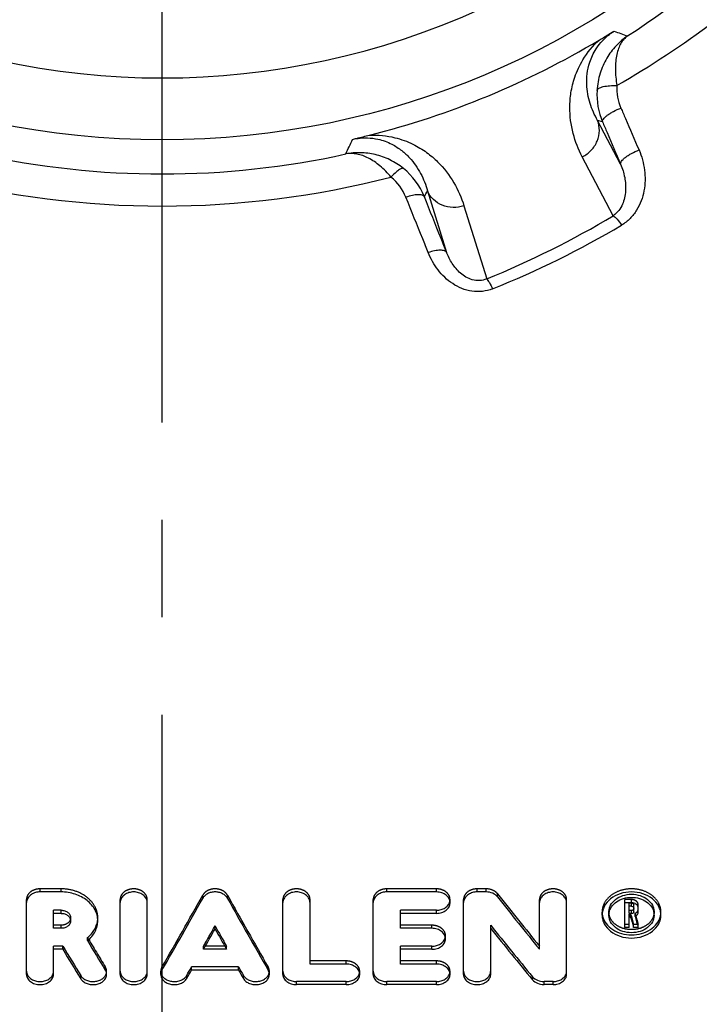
# Model space of a CAD drawing. Header units: millimetres. Extents: x 399 to 601, y 366 to 634.
# Tile 5 of 11: x 493 to 527, y 415 to 464. Entities that reach past the tile are written whole.
import ezdxf

# ---------------------------------------------------------------- set-up
doc = ezdxf.new("R2010")
doc.units = ezdxf.units.MM
doc.header["$LTSCALE"] = 65.185185
doc.linetypes.add('CENTER', pattern=[0.6, 0.375, -0.075, 0.075, -0.075])
doc.linetypes.add('HIDDEN', pattern=[0.2, 0.1, -0.1])
for name, color, linetype in [('ACHSEN_S', 7, 'CONTINUOUS'), ('FASEN', 7, 'CONTINUOUS'), ('KONST.EL_MIT_GEO', 7, 'CONTINUOUS')]:
    doc.layers.add(name, color=color, linetype=linetype)

msp = doc.modelspace()

# ---------------------------------------------------------------- linework, layer by layer
at = {"layer": 'ACHSEN_S', "color": 2, "linetype": 'CENTER'}
msp.add_line((500, 366), (500, 634), dxfattribs=at)
at = {"layer": 'FASEN', "color": 7, "linetype": 'Continuous'}
msp.add_circle((500, 500), 41.605, dxfattribs=at)
msp.add_arc((500, 500), 38.5, 245.3846, 294.6154, dxfattribs=at)
at = {"layer": 'KONST.EL_MIT_GEO', "color": 7, "linetype": 'Continuous'}
for p, q in [((522.98, 457.172), (521.824, 459.372)), ((522.073, 459.294), (521.824, 459.372)), ((522.615, 454.591), (521.061, 457.544)), ((513.297, 455.84), (514.258, 452.748)), ((515.129, 455.087), (516.266, 451.421)), ((494.929, 420.665), (493.874, 420.665)), ((513.749, 420.665), (511.259, 420.665)), ((516.24, 420.665), (515.787, 420.665)), ((493.195, 416.531), (493.195, 420.127)), ((497.891, 416.531), (497.891, 420.127)), ((499.249, 416.531), (499.249, 420.127)), ((506.051, 416.531), (506.051, 420.127)), ((507.41, 417.049), (507.41, 420.127)), ((510.579, 416.531), (510.579, 420.127)), ((515.108, 416.531), (515.108, 420.127)), ((518.914, 417.789), (518.914, 420.127)), ((520.272, 416.531), (520.272, 420.127)), ((523.527, 420.126), (523.186, 420.126)), ((523.186, 418.883), (523.186, 420.126)), ((523.527, 420.104), (523.413, 420.104)), ((523.413, 419.578), (523.413, 420.104)), ((523.527, 419.948), (523.413, 419.948)), ((523.527, 419.948), (523.527, 420.104)), ((523.639, 419.666), (523.639, 420.015)), ((494.929, 419.748), (494.553, 419.748)), ((494.553, 418.84), (494.553, 419.748)), ((494.929, 419.592), (494.553, 419.592)), ((494.929, 419.592), (494.929, 419.748)), ((495.41, 419.215), (495.41, 419.371)), ((513.749, 419.748), (511.938, 419.748)), ((511.938, 418.84), (511.938, 419.748)), ((513.749, 419.592), (511.938, 419.592)), ((513.749, 419.592), (513.749, 419.748)), ((522.395, 419.502), (522.395, 419.658)), ((523.527, 419.578), (523.413, 419.578)), ((523.483, 419.556), (523.413, 419.556)), ((523.413, 418.883), (523.413, 419.556)), ((523.483, 419.4), (523.413, 419.4)), ((523.483, 419.4), (523.483, 419.556)), ((523.704, 419.439), (523.704, 419.595)), ((523.865, 419.666), (523.865, 419.859)), ((524.659, 419.502), (524.659, 419.658)), ((502.65, 418.805), (502.65, 418.96)), ((516.466, 416.531), (516.466, 418.993)), ((523.413, 419.038), (523.186, 419.038)), ((523.413, 418.883), (523.186, 418.883)), ((523.817, 419.038), (523.629, 419.038)), ((523.629, 418.883), (523.629, 419.038)), ((523.861, 418.883), (523.629, 418.883)), ((494.929, 418.84), (494.553, 418.84)), ((513.523, 418.84), (511.938, 418.84)), ((495.018, 417.942), (494.553, 417.942)), ((494.553, 416.531), (494.553, 417.942)), ((495.018, 417.787), (495.018, 417.942)), ((496.254, 418.222), (496.254, 418.377)), ((502.072, 417.787), (502.072, 417.942)), ((503.228, 417.787), (503.228, 417.942)), ((513.523, 417.942), (511.938, 417.942)), ((511.938, 417.049), (511.938, 417.942)), ((513.523, 417.787), (513.523, 417.942)), ((495.018, 417.787), (494.553, 417.787)), ((503.228, 417.787), (502.072, 417.787)), ((513.523, 417.787), (511.938, 417.787)), ((503.826, 416.901), (501.475, 416.901)), ((501.475, 416.746), (501.475, 416.901)), ((503.826, 416.746), (503.826, 416.901)), ((509.221, 417.049), (507.41, 417.049)), ((513.749, 417.049), (511.938, 417.049)), ((495.917, 416.313), (495.917, 416.468)), ((501.23, 416.323), (501.23, 416.478)), ((503.826, 416.746), (501.475, 416.746)), ((504.071, 416.323), (504.071, 416.478)), ((518.564, 416.258), (518.564, 416.413)), ((509.221, 416.171), (506.73, 416.171)), ((506.73, 416.016), (506.73, 416.171)), ((509.221, 416.016), (506.73, 416.016)), ((509.221, 416.016), (509.221, 416.171)), ((513.749, 416.171), (511.259, 416.171)), ((511.259, 416.016), (511.259, 416.171)), ((513.749, 416.016), (511.259, 416.016)), ((513.749, 416.016), (513.749, 416.171)), ((519.593, 416.171), (519.14, 416.171)), ((519.14, 416.016), (519.14, 416.171)), ((519.593, 416.016), (519.14, 416.016)), ((519.593, 416.016), (519.593, 416.171))]:
    msp.add_line(p, q, dxfattribs=at)
at = {"layer": 'KONST.EL_MIT_GEO', "color": 8, "linetype": 'HIDDEN'}
for p, q in [((494.929, 420.821), (493.874, 420.821)), ((493.874, 420.665), (493.874, 420.821)), ((494.929, 420.665), (494.929, 420.821)), ((502.029, 420.343), (502.029, 420.499)), ((503.272, 420.343), (503.272, 420.499)), ((513.749, 420.821), (511.259, 420.821)), ((511.259, 420.665), (511.259, 420.821)), ((513.749, 420.665), (513.749, 420.821)), ((516.24, 420.821), (515.787, 420.821)), ((515.787, 420.665), (515.787, 420.821)), ((516.24, 420.665), (516.24, 420.821)), ((516.816, 420.412), (516.816, 420.568)), ((493.195, 420.127), (493.195, 420.283)), ((497.891, 420.127), (497.891, 420.283)), ((499.249, 420.127), (499.249, 420.283)), ((506.051, 420.127), (506.051, 420.283)), ((507.41, 420.127), (507.41, 420.283)), ((510.579, 420.127), (510.579, 420.283)), ((514.428, 420.127), (514.428, 420.283)), ((515.108, 420.127), (515.108, 420.283)), ((518.914, 420.127), (518.914, 420.283)), ((520.272, 420.127), (520.272, 420.283)), ((523.527, 420.282), (523.186, 420.282)), ((523.186, 420.126), (523.186, 420.282)), ((523.527, 420.126), (523.527, 420.282)), ((523.865, 419.859), (523.865, 420.015)), ((496.769, 419.215), (496.769, 419.371)), ((522.054, 419.658), (522.054, 419.63)), ((522.054, 419.502), (522.054, 419.658)), ((522.396, 419.63), (522.395, 419.658)), ((523.527, 419.734), (523.413, 419.734)), ((523.527, 419.578), (523.527, 419.734)), ((524.659, 419.658), (524.659, 419.63)), ((525, 419.502), (525, 419.658)), ((525, 419.63), (525, 419.658)), ((494.929, 418.995), (494.553, 418.995)), ((494.929, 418.84), (494.929, 418.995)), ((513.523, 418.995), (511.938, 418.995)), ((513.523, 418.84), (513.523, 418.995)), ((523.861, 419.038), (523.817, 419.038)), ((523.861, 418.883), (523.861, 419.038)), ((514.202, 418.312), (514.202, 418.467)), ((503.228, 417.942), (502.072, 417.942)), ((497.148, 416.749), (497.148, 416.904)), ((509.221, 417.204), (507.41, 417.204)), ((509.221, 417.049), (509.221, 417.204)), ((513.749, 417.204), (511.938, 417.204)), ((513.749, 417.049), (513.749, 417.204)), ((497.212, 416.531), (497.212, 416.686)), ((499.929, 416.531), (499.929, 416.686)), ((499.986, 416.739), (499.986, 416.894)), ((505.314, 416.739), (505.314, 416.894)), ((505.372, 416.531), (505.372, 416.686)), ((509.9, 416.531), (509.9, 416.686)), ((514.428, 416.531), (514.428, 416.686))]:
    msp.add_line(p, q, dxfattribs=at)
at = {"layer": 'KONST.EL_MIT_GEO', "color": 7, "linetype": 'Continuous'}
for centre, radius, start, end in [((499.782, 499.812), 43.188, 303.0346, 327.3345), ((565.595, 582.328), 126.022, 250.07612, 250.40226), ((500, 500), 42.652, 284.1048, 300.8952), ((525.329, 460.672), 3.536, 176.6975, 202.949), ((525.291, 460.982), 2.498, 176.9322, 203.3246), ((395.261, 511.898), 126.178, 334.55527, 334.92379), ((500, 499.401), 42.717, 257.5622, 282.4378), ((509.892, 454.233), 3.504, 21.9706, 51.1876), ((500, 501.156), 46.082, 255.5895, 284.4105), ((509.912, 454.585), 2.486, 21.9195, 51.244), ((384.14, 523.106), 145.623, 332.35754, 332.48913), ((499.03, 493.893), 45.836, 292.0882, 300.9672), ((499.097, 494.45), 46.899, 291.8648, 300.6869), ((493.625, 420.127), 0.43, 166.1384, 179.9338), ((498.321, 420.127), 0.43, 166.1381, 179.9338), ((506.481, 420.127), 0.43, 166.1381, 179.9338), ((511.01, 420.127), 0.43, 166.1384, 179.9338), ((513.995, 420.285), 0.433, 346.1374, 349.4456), ((515.538, 420.127), 0.43, 166.1384, 179.9338), ((519.344, 420.127), 0.43, 166.1381, 179.9338), ((523.527, 419.7), 0.426, 80.5993, 90.0113), ((523.527, 419.963), 0.141, 79.9535, 90.0108), ((522.966, 419.659), 0.912, 184.9791, 187.6487), ((522.975, 419.66), 0.921, 187.658, 193.4337), ((523.098, 419.502), 0.703, 170.7642, 179.9776), ((523.956, 419.502), 0.703, 0.0224, 9.2358), ((524.079, 419.66), 0.921, 346.5663, 352.342), ((524.088, 419.659), 0.912, 352.3513, 355.0209), ((513.784, 418.469), 0.419, 345.9096, 349.0805), ((496.808, 416.688), 0.404, 346.0605, 348.7356), ((509.496, 416.688), 0.404, 345.673, 348.6953), ((514.024, 416.688), 0.404, 345.673, 348.6953)]:
    msp.add_arc(centre, radius, start, end, dxfattribs=at)
at = {"layer": 'KONST.EL_MIT_GEO', "color": 8, "linetype": 'HIDDEN'}
for centre, radius, start, end in [((514.002, 420.283), 0.427, 349.4466, 359.9742), ((495.642, 419.371), 1.126, 355.6577, 359.9992), ((522.961, 419.658), 0.907, 181.8053, 184.9789), ((524.093, 419.658), 0.907, 355.0211, 358.1947), ((513.791, 418.468), 0.411, 349.0799, 359.9703), ((493.594, 416.686), 0.399, 180.071, 194.3436), ((494.155, 416.686), 0.399, 345.656, 359.929), ((496.815, 416.686), 0.396, 348.7324, 359.9675), ((498.29, 416.686), 0.399, 180.071, 194.3436), ((498.851, 416.686), 0.399, 345.656, 359.929), ((500.325, 416.686), 0.396, 180.037, 191.336), ((500.33, 416.687), 0.402, 191.3278, 192.0141), ((504.97, 416.687), 0.402, 347.986, 348.6722), ((504.975, 416.686), 0.396, 348.664, 359.963), ((506.45, 416.686), 0.399, 180.071, 194.3437), ((509.504, 416.686), 0.396, 348.6928, 359.9658), ((510.978, 416.686), 0.399, 180.071, 194.3437), ((514.032, 416.686), 0.396, 348.6928, 359.9658), ((515.506, 416.686), 0.399, 180.071, 194.3436), ((516.067, 416.686), 0.399, 345.656, 359.929), ((519.873, 416.686), 0.399, 345.6558, 359.929)]:
    msp.add_arc(centre, radius, start, end, dxfattribs=at)
for centre, major_axis, ratio, start_param, end_param in [((491.434, 500), (39.692, 125.701), 0.309432, -2.191562, -2.154252), ((513.866, 500), (-39.692, 125.701), 0.309432, -4.128933, -4.091623), ((531.915, 500), (-61.513, 123.891), 0.399089, -4.227848, -4.200833), ((528.787, 500), (-18.516, 126.262), 0.166352, -4.046671, -4.040945), ((506.217, 500), (-42.56, 125.544), 0.324263, -4.119204, -4.103819)]:
    msp.add_ellipse(centre, major_axis=major_axis, ratio=ratio, start_param=start_param, end_param=end_param, dxfattribs=at)
at = {"layer": 'KONST.EL_MIT_GEO', "color": 7, "linetype": 'Continuous'}
for centre, major_axis, ratio, start_param, end_param in [((531.915, 500), (-61.61, 124.087), 0.399089, -4.227539, -4.200569), ((491.434, 500), (39.755, 125.9), 0.309432, -2.191808, -2.154559), ((513.866, 500), (-39.755, 125.9), 0.309432, -4.128626, -4.091377), ((528.555, 500), (-18.516, 126.262), 0.166352, -4.046271, -4.040945), ((528.555, 500), (-18.545, 126.462), 0.166352, -4.045979, -4.040662), ((528.787, 500), (-18.545, 126.462), 0.166352, -4.046379, -4.040662), ((492.918, 500), (39.692, 125.701), 0.309432, -2.180591, -2.170038), ((512.382, 500), (-39.692, 125.701), 0.309432, -4.113148, -4.102594), ((530.313, 500), (-61.513, 123.891), 0.399089, -4.211706, -4.184766), ((492.918, 500), (39.755, 125.9), 0.309432, -2.180855, -2.170319), ((512.382, 500), (-39.755, 125.9), 0.309432, -4.112866, -4.10233), ((530.313, 500), (-61.61, 124.087), 0.399089, -4.211424, -4.184528), ((504.718, 500), (-42.56, 125.544), 0.324263, -4.114682, -4.09922), ((506.217, 500), (-42.627, 125.743), 0.324263, -4.118932, -4.103573), ((504.718, 500), (-42.627, 125.743), 0.324263, -4.114418, -4.098981), ((492.918, 500), (39.692, 125.701), 0.309432, -2.195945, -2.191486), ((512.382, 500), (-39.692, 125.701), 0.309432, -4.091699, -4.087241), ((492.918, 500), (39.755, 125.9), 0.309432, -2.196184, -2.191733), ((512.382, 500), (-39.755, 125.9), 0.309432, -4.091453, -4.087002)]:
    msp.add_ellipse(centre, major_axis=major_axis, ratio=ratio, start_param=start_param, end_param=end_param, dxfattribs=at)
for points, knots in [([(539.233, 477.221), (538.24, 475.555), (536.036, 472.351), (532.142, 468.016), (527.726, 464.216), (524.48, 462.077), (522.796, 461.115)], [0, 0, 0, 0, 0.250295, 0.500065, 0.749798, 1, 1, 1, 1]), ([(521.824, 459.372), (521.67, 459.641), (521.413, 460.225), (521.268, 461.03), (521.294, 461.729), (521.425, 462.341), (521.69, 462.909), (522.104, 463.443), (522.437, 463.715), (522.651, 463.849)], [0, 0, 0, 0, 0.184394, 0.376479, 0.481397, 0.599442, 0.747409, 0.850085, 1, 1, 1, 1]), ([(521.901, 463.4), (521.967, 463.439), (522.216, 463.589), (522.466, 463.739), (522.651, 463.849)], [0, 0, 0, 0, 0.263362, 1, 1, 1, 1]), ([(521.061, 457.544), (520.865, 457.917), (520.546, 458.728), (520.401, 459.837), (520.477, 460.788), (520.676, 461.597), (521.107, 462.523), (521.587, 463.11), (521.901, 463.4)], [0, 0, 0, 0, 0.198853, 0.407391, 0.521336, 0.647954, 0.798374, 1, 1, 1, 1]), ([(523.326, 463.606), (523.117, 463.465), (522.724, 463.129), (522.251, 462.493), (521.917, 461.73), (521.816, 461.167), (521.799, 460.876)], [0, 0, 0, 0, 0.23387, 0.475142, 0.729301, 1, 1, 1, 1]), ([(523.326, 463.606), (523.26, 463.558), (523.136, 463.444), (522.985, 463.231), (522.866, 462.975), (522.746, 462.555), (522.695, 461.923), (522.748, 461.398), (522.796, 461.115)], [0, 0, 0, 0, 0.091228, 0.187638, 0.292445, 0.408131, 0.677767, 1, 1, 1, 1]), ([(521.799, 460.876), (521.809, 460.922), (521.881, 460.984), (521.994, 461.033), (522.173, 461.085), (522.444, 461.12), (522.674, 461.121), (522.796, 461.115)], [0, 0, 0, 0, 0.133276, 0.232669, 0.354603, 0.654631, 1, 1, 1, 1]), ([(522.073, 459.294), (522.059, 459.343), (522.109, 459.439), (522.203, 459.539), (522.318, 459.635), (522.46, 459.731), (522.685, 459.86), (522.869, 459.943), (522.997, 459.992)], [0, 0, 0, 0, 0.127933, 0.228382, 0.352887, 0.497867, 0.658205, 1, 1, 1, 1]), ([(522.997, 459.992), (523.072, 459.817), (523.374, 459.115), (523.676, 458.413), (523.903, 457.887)], [0, 0, 0, 0, 0.250481, 1, 1, 1, 1]), ([(521.061, 457.544), (521.227, 457.627), (521.53, 457.851), (521.836, 458.317), (521.953, 458.852), (521.888, 459.21), (521.824, 459.372)], [0, 0, 0, 0, 0.257344, 0.510737, 0.757946, 1, 1, 1, 1]), ([(522.073, 459.294), (522.149, 459.117), (522.451, 458.409), (522.753, 457.702), (522.98, 457.172)], [0, 0, 0, 0, 0.250482, 1, 1, 1, 1]), ([(509.547, 458.421), (509.611, 458.437), (509.894, 458.509), (510.177, 458.579), (510.394, 458.634)], [0, 0, 0, 0, 0.229885, 1, 1, 1, 1]), ([(509.547, 458.421), (509.792, 458.477), (510.22, 458.52), (510.89, 458.436), (511.479, 458.222), (512.005, 457.881), (512.517, 457.405), (512.984, 456.733), (513.215, 456.139), (513.297, 455.84)], [0, 0, 0, 0, 0.149915, 0.252591, 0.400558, 0.518603, 0.623521, 0.815606, 1, 1, 1, 1]), ([(510.394, 458.634), (510.821, 458.65), (511.576, 458.575), (512.535, 458.224), (513.248, 457.794), (513.974, 457.175), (514.656, 456.288), (515.004, 455.489), (515.129, 455.087)], [0, 0, 0, 0, 0.201626, 0.352046, 0.478664, 0.592609, 0.801147, 1, 1, 1, 1]), ([(512.088, 456.963), (511.879, 457.131), (511.43, 457.416), (510.693, 457.681), (509.939, 457.778), (509.441, 457.734), (509.2, 457.687)], [0, 0, 0, 0, 0.262179, 0.515084, 0.760018, 1, 1, 1, 1]), ([(511.468, 456.523), (511.302, 456.728), (510.955, 457.09), (510.373, 457.493), (509.78, 457.71), (509.382, 457.718), (509.2, 457.687)], [0, 0, 0, 0, 0.297795, 0.561455, 0.79191, 1, 1, 1, 1]), ([(522.98, 457.172), (522.965, 457.223), (523.013, 457.322), (523.107, 457.426), (523.222, 457.525), (523.365, 457.624), (523.59, 457.755), (523.775, 457.838), (523.903, 457.887)], [0, 0, 0, 0, 0.13113, 0.232081, 0.356559, 0.501089, 0.660628, 1, 1, 1, 1]), ([(523.903, 457.887), (524.041, 457.567), (524.227, 456.887), (524.21, 456.005), (524.027, 455.331), (523.797, 454.855), (523.469, 454.433), (523.186, 454.209), (523.031, 454.118)], [0, 0, 0, 0, 0.249126, 0.496415, 0.620582, 0.745501, 0.871787, 1, 1, 1, 1]), ([(512.088, 456.963), (512.076, 456.969), (512.043, 456.973), (511.989, 456.957), (511.923, 456.924), (511.811, 456.85), (511.655, 456.718), (511.533, 456.594), (511.468, 456.523)], [0, 0, 0, 0, 0.051014, 0.121362, 0.215535, 0.333766, 0.634607, 1, 1, 1, 1]), ([(522.98, 457.172), (523.072, 456.962), (523.21, 456.521), (523.251, 455.945), (523.188, 455.489), (523.082, 455.153), (522.901, 454.835), (522.72, 454.661), (522.615, 454.591)], [0, 0, 0, 0, 0.246029, 0.489522, 0.612124, 0.736574, 0.864867, 1, 1, 1, 1]), ([(513.142, 455.544), (513.121, 455.583), (513.044, 455.623), (512.932, 455.642), (512.816, 455.644), (512.683, 455.631), (512.479, 455.595), (512.324, 455.55), (512.218, 455.513)], [0, 0, 0, 0, 0.139158, 0.237783, 0.35759, 0.497073, 0.65332, 1, 1, 1, 1]), ([(513.335, 452.74), (513.242, 452.97), (512.871, 453.895), (512.498, 454.819), (512.218, 455.513)], [0, 0, 0, 0, 0.24924, 1, 1, 1, 1]), ([(514.258, 452.748), (514.166, 452.981), (513.794, 453.913), (513.421, 454.844), (513.142, 455.544)], [0, 0, 0, 0, 0.249238, 1, 1, 1, 1]), ([(515.129, 455.087), (514.953, 455.028), (514.58, 454.972), (514.034, 455.085), (513.573, 455.381), (513.365, 455.68), (513.297, 455.84)], [0, 0, 0, 0, 0.257344, 0.510737, 0.757946, 1, 1, 1, 1]), ([(522.615, 454.591), (522.646, 454.571), (522.711, 454.516), (522.855, 454.362), (522.96, 454.222), (523.031, 454.118)], [0, 0, 0, 0, 0.172388, 0.402984, 1, 1, 1, 1]), ([(514.258, 452.748), (514.248, 452.767), (514.215, 452.803), (514.142, 452.837), (514.047, 452.856), (513.931, 452.861), (513.798, 452.852), (513.595, 452.819), (513.44, 452.776), (513.335, 452.74)], [0, 0, 0, 0, 0.066272, 0.146305, 0.245429, 0.364763, 0.503033, 0.657543, 1, 1, 1, 1]), ([(516.563, 450.924), (516.4, 450.859), (516.056, 450.772), (515.525, 450.782), (515.016, 450.922), (514.556, 451.166), (514.155, 451.488), (513.707, 451.989), (513.459, 452.432), (513.335, 452.74)], [0, 0, 0, 0, 0.127736, 0.256168, 0.383919, 0.510161, 0.634713, 0.757759, 1, 1, 1, 1]), ([(516.266, 451.421), (516.155, 451.371), (515.911, 451.31), (515.546, 451.356), (515.221, 451.501), (514.864, 451.765), (514.521, 452.18), (514.332, 452.557), (514.258, 452.748)], [0, 0, 0, 0, 0.136906, 0.274038, 0.405398, 0.530826, 0.769493, 1, 1, 1, 1]), ([(516.266, 451.421), (516.289, 451.398), (516.336, 451.336), (516.44, 451.172), (516.513, 451.029), (516.563, 450.924)], [0, 0, 0, 0, 0.170868, 0.40058, 1, 1, 1, 1]), ([(493.874, 420.665), (493.796, 420.665), (493.643, 420.644), (493.439, 420.553), (493.283, 420.413), (493.223, 420.291), (493.207, 420.23)], [0, 0, 0, 0, 0.27405, 0.535655, 0.777303, 1, 1, 1, 1]), ([(496.769, 419.215), (496.769, 419.309), (496.745, 419.5), (496.601, 419.871), (496.243, 420.28), (495.637, 420.593), (495.169, 420.665), (494.929, 420.665)], [0, 0, 0, 0, 0.109047, 0.220934, 0.459116, 0.721502, 1, 1, 1, 1]), ([(499.249, 420.127), (499.249, 420.193), (499.216, 420.331), (499.079, 420.501), (498.877, 420.62), (498.636, 420.675), (498.387, 420.658), (498.161, 420.571), (497.987, 420.426), (497.92, 420.296), (497.903, 420.23)], [0, 0, 0, 0, 0.109198, 0.226431, 0.354812, 0.491749, 0.630698, 0.76422, 0.887318, 1, 1, 1, 1]), ([(503.272, 420.343), (503.245, 420.392), (503.172, 420.483), (503.023, 420.585), (502.845, 420.65), (502.65, 420.672), (502.456, 420.65), (502.277, 420.585), (502.129, 420.483), (502.055, 420.392), (502.029, 420.343)], [0, 0, 0, 0, 0.113757, 0.236016, 0.365817, 0.5, 0.634183, 0.763984, 0.886243, 1, 1, 1, 1]), ([(507.41, 420.127), (507.41, 420.193), (507.376, 420.331), (507.239, 420.501), (507.037, 420.62), (506.796, 420.675), (506.547, 420.658), (506.321, 420.571), (506.147, 420.426), (506.08, 420.296), (506.064, 420.23)], [0, 0, 0, 0, 0.109198, 0.226431, 0.354812, 0.491749, 0.630698, 0.76422, 0.887318, 1, 1, 1, 1]), ([(511.259, 420.665), (511.181, 420.665), (511.028, 420.644), (510.823, 420.553), (510.667, 420.413), (510.607, 420.291), (510.592, 420.23)], [0, 0, 0, 0, 0.27405, 0.535655, 0.777303, 1, 1, 1, 1]), ([(514.428, 420.127), (514.428, 420.197), (514.39, 420.345), (514.235, 420.522), (514.011, 420.638), (513.838, 420.665), (513.749, 420.665)], [0, 0, 0, 0, 0.220561, 0.459147, 0.721547, 1, 1, 1, 1]), ([(515.787, 420.665), (515.709, 420.665), (515.556, 420.644), (515.352, 420.553), (515.196, 420.413), (515.135, 420.291), (515.12, 420.23)], [0, 0, 0, 0, 0.27405, 0.535655, 0.777303, 1, 1, 1, 1]), ([(516.816, 420.412), (516.752, 420.492), (516.57, 420.623), (516.352, 420.665), (516.24, 420.665)], [0, 0, 0, 0, 0.476878, 1, 1, 1, 1]), ([(520.272, 420.127), (520.272, 420.193), (520.239, 420.331), (520.102, 420.501), (519.9, 420.62), (519.659, 420.675), (519.41, 420.658), (519.184, 420.571), (519.01, 420.426), (518.942, 420.296), (518.926, 420.23)], [0, 0, 0, 0, 0.109198, 0.226431, 0.354812, 0.491749, 0.630698, 0.76422, 0.887318, 1, 1, 1, 1]), ([(525, 419.502), (525, 419.578), (524.981, 419.731), (524.866, 420.028), (524.58, 420.357), (524.094, 420.607), (523.527, 420.695), (522.96, 420.607), (522.474, 420.357), (522.188, 420.028), (522.073, 419.731), (522.054, 419.578), (522.054, 419.502)], [0, 0, 0, 0, 0.054611, 0.110606, 0.2297, 0.360829, 0.5, 0.639171, 0.7703, 0.889394, 0.945389, 1, 1, 1, 1]), ([(522.395, 419.658), (522.395, 419.716), (522.41, 419.834), (522.498, 420.062), (522.718, 420.315), (523.092, 420.506), (523.527, 420.574), (523.962, 420.506), (524.336, 420.315), (524.556, 420.062), (524.644, 419.834), (524.659, 419.716), (524.659, 419.658)], [0, 0, 0, 0, 0.054629, 0.110619, 0.229678, 0.3608, 0.5, 0.6392, 0.770322, 0.889381, 0.945371, 1, 1, 1, 1]), ([(522.404, 419.615), (522.421, 419.722), (522.512, 419.94), (522.773, 420.193), (523.125, 420.357), (523.527, 420.414), (523.929, 420.357), (524.281, 420.193), (524.542, 419.94), (524.633, 419.722), (524.65, 419.615)], [0, 0, 0, 0, 0.110595, 0.230896, 0.36201, 0.5, 0.63799, 0.769104, 0.889405, 1, 1, 1, 1]), ([(513.749, 419.748), (513.827, 419.748), (513.98, 419.769), (514.184, 419.858), (514.34, 419.998), (514.401, 420.12), (514.416, 420.181)], [0, 0, 0, 0, 0.274404, 0.536091, 0.777505, 1, 1, 1, 1]), ([(513.749, 419.592), (513.838, 419.592), (514.01, 419.619), (514.235, 419.733), (514.39, 419.91), (514.428, 420.057), (514.428, 420.127)], [0, 0, 0, 0, 0.278804, 0.541205, 0.77948, 1, 1, 1, 1]), ([(523.527, 419.948), (523.555, 419.948), (523.598, 419.935), (523.633, 419.895), (523.639, 419.871), (523.639, 419.859)], [0, 0, 0, 0, 0.53794, 0.778079, 1, 1, 1, 1]), ([(523.552, 420.101), (523.556, 420.101), (523.574, 420.096), (523.592, 420.088), (523.603, 420.08)], [0, 0, 0, 0, 0.259141, 1, 1, 1, 1]), ([(523.865, 419.859), (523.865, 419.89), (523.851, 419.953), (523.792, 420.033), (523.704, 420.093), (523.634, 420.114), (523.597, 420.12)], [0, 0, 0, 0, 0.223771, 0.462105, 0.721814, 1, 1, 1, 1]), ([(523.603, 420.08), (523.614, 420.072), (523.632, 420.053), (523.639, 420.028), (523.639, 420.015)], [0, 0, 0, 0, 0.521541, 1, 1, 1, 1]), ([(494.929, 419.748), (494.992, 419.748), (495.114, 419.73), (495.273, 419.648), (495.383, 419.524), (495.41, 419.42), (495.41, 419.371)], [0, 0, 0, 0, 0.279278, 0.542079, 0.78034, 1, 1, 1, 1]), ([(494.929, 419.592), (494.992, 419.592), (495.114, 419.574), (495.273, 419.493), (495.383, 419.368), (495.41, 419.264), (495.41, 419.215)], [0, 0, 0, 0, 0.279303, 0.542117, 0.780369, 1, 1, 1, 1]), ([(522.054, 419.502), (522.054, 419.427), (522.073, 419.275), (522.188, 418.979), (522.475, 418.655), (522.962, 418.41), (523.527, 418.325), (524.092, 418.41), (524.579, 418.655), (524.866, 418.979), (524.981, 419.275), (525, 419.427), (525, 419.502)], [0, 0, 0, 0, 0.054676, 0.11057, 0.229322, 0.360449, 0.5, 0.639551, 0.770678, 0.88943, 0.945324, 1, 1, 1, 1]), ([(522.079, 419.446), (522.111, 419.314), (522.241, 419.05), (522.58, 418.747), (523.026, 418.553), (523.527, 418.487), (524.028, 418.553), (524.474, 418.747), (524.813, 419.05), (524.943, 419.314), (524.975, 419.446)], [0, 0, 0, 0, 0.110842, 0.231356, 0.362373, 0.5, 0.637627, 0.768644, 0.889158, 1, 1, 1, 1]), ([(524.659, 419.502), (524.659, 419.445), (524.644, 419.328), (524.556, 419.1), (524.335, 418.85), (523.962, 418.662), (523.527, 418.596), (523.092, 418.662), (522.719, 418.85), (522.498, 419.1), (522.41, 419.328), (522.395, 419.445), (522.395, 419.502)], [0, 0, 0, 0, 0.054669, 0.110574, 0.229365, 0.360493, 0.5, 0.639507, 0.770635, 0.889426, 0.945331, 1, 1, 1, 1]), ([(523.639, 419.666), (523.639, 419.654), (523.633, 419.63), (523.597, 419.59), (523.555, 419.578), (523.527, 419.578)], [0, 0, 0, 0, 0.221708, 0.461725, 1, 1, 1, 1]), ([(523.704, 419.595), (523.735, 419.61), (523.792, 419.648), (523.833, 419.703), (523.846, 419.732)], [0, 0, 0, 0, 0.521622, 1, 1, 1, 1]), ([(523.704, 419.439), (523.75, 419.461), (523.831, 419.522), (523.865, 419.62), (523.865, 419.666)], [0, 0, 0, 0, 0.529334, 1, 1, 1, 1]), ([(523.846, 419.732), (523.849, 419.739), (523.86, 419.768), (523.865, 419.799), (523.865, 419.821)], [0, 0, 0, 0, 0.254584, 1, 1, 1, 1]), ([(495.41, 419.215), (495.41, 419.166), (495.383, 419.062), (495.273, 418.939), (495.114, 418.858), (494.992, 418.84), (494.929, 418.84)], [0, 0, 0, 0, 0.2196, 0.45763, 0.720446, 1, 1, 1, 1]), ([(496.254, 418.377), (496.397, 418.493), (496.584, 418.702), (496.726, 419.031), (496.759, 419.201), (496.766, 419.286)], [0, 0, 0, 0, 0.51731, 0.761561, 1, 1, 1, 1]), ([(496.254, 418.222), (496.409, 418.346), (496.608, 418.576), (496.746, 418.937), (496.769, 419.124), (496.769, 419.215)], [0, 0, 0, 0, 0.517449, 0.761278, 1, 1, 1, 1]), ([(514.202, 418.312), (514.202, 418.381), (514.163, 418.527), (514.007, 418.7), (513.784, 418.814), (513.611, 418.84), (513.523, 418.84)], [0, 0, 0, 0, 0.2187, 0.456709, 0.71994, 1, 1, 1, 1]), ([(513.523, 417.942), (513.6, 417.942), (513.753, 417.962), (513.957, 418.05), (514.114, 418.187), (514.174, 418.307), (514.19, 418.367)], [0, 0, 0, 0, 0.275716, 0.538128, 0.779152, 1, 1, 1, 1]), ([(513.523, 417.787), (513.611, 417.787), (513.783, 417.813), (514.007, 417.925), (514.163, 418.098), (514.202, 418.243), (514.202, 418.312)], [0, 0, 0, 0, 0.28042, 0.543655, 0.781347, 1, 1, 1, 1]), ([(509.9, 416.531), (509.9, 416.599), (509.861, 416.742), (509.704, 416.913), (509.481, 417.023), (509.309, 417.049), (509.221, 417.049)], [0, 0, 0, 0, 0.21678, 0.454201, 0.718289, 1, 1, 1, 1]), ([(514.428, 416.531), (514.428, 416.599), (514.389, 416.742), (514.233, 416.913), (514.009, 417.023), (513.837, 417.049), (513.749, 417.049)], [0, 0, 0, 0, 0.21678, 0.454201, 0.718289, 1, 1, 1, 1]), ([(493.195, 416.531), (493.195, 416.463), (493.234, 416.32), (493.391, 416.15), (493.615, 416.041), (493.874, 416.003), (494.134, 416.041), (494.358, 416.15), (494.514, 416.32), (494.553, 416.463), (494.553, 416.531)], [0, 0, 0, 0, 0.108364, 0.226913, 0.35896, 0.5, 0.64104, 0.773087, 0.891636, 1, 1, 1, 1]), ([(493.207, 416.588), (493.223, 416.528), (493.284, 416.41), (493.441, 416.276), (493.645, 416.19), (493.874, 416.161), (494.104, 416.19), (494.308, 416.276), (494.464, 416.41), (494.526, 416.528), (494.541, 416.588)], [0, 0, 0, 0, 0.109578, 0.229894, 0.36147, 0.5, 0.638529, 0.770106, 0.890422, 1, 1, 1, 1]), ([(495.917, 416.468), (495.948, 416.417), (496.034, 416.323), (496.204, 416.225), (496.405, 416.171), (496.618, 416.166), (496.822, 416.211), (497, 416.3), (497.134, 416.428), (497.187, 416.536), (497.2, 416.59)], [0, 0, 0, 0, 0.114978, 0.240556, 0.374648, 0.512342, 0.647616, 0.775187, 0.89228, 1, 1, 1, 1]), ([(495.917, 416.313), (495.95, 416.258), (496.045, 416.158), (496.233, 416.058), (496.452, 416.01), (496.68, 416.018), (496.892, 416.083), (497.067, 416.197), (497.183, 416.351), (497.212, 416.473), (497.212, 416.531)], [0, 0, 0, 0, 0.116739, 0.244953, 0.381766, 0.521062, 0.655848, 0.78074, 0.894221, 1, 1, 1, 1]), ([(497.212, 416.531), (497.212, 416.55), (497.206, 416.626), (497.178, 416.7), (497.148, 416.749)], [0, 0, 0, 0, 0.245812, 1, 1, 1, 1]), ([(497.891, 416.531), (497.891, 416.463), (497.93, 416.32), (498.087, 416.15), (498.311, 416.041), (498.57, 416.003), (498.83, 416.041), (499.054, 416.15), (499.21, 416.32), (499.249, 416.463), (499.249, 416.531)], [0, 0, 0, 0, 0.108364, 0.226913, 0.35896, 0.5, 0.64104, 0.773087, 0.891636, 1, 1, 1, 1]), ([(497.903, 416.588), (497.919, 416.528), (497.98, 416.41), (498.137, 416.276), (498.341, 416.19), (498.57, 416.161), (498.8, 416.19), (499.004, 416.276), (499.16, 416.41), (499.222, 416.528), (499.237, 416.588)], [0, 0, 0, 0, 0.109578, 0.229894, 0.36147, 0.5, 0.638529, 0.770106, 0.890422, 1, 1, 1, 1]), ([(499.986, 416.739), (499.977, 416.723), (499.944, 416.658), (499.929, 416.585), (499.929, 416.531)], [0, 0, 0, 0, 0.257662, 1, 1, 1, 1]), ([(499.929, 416.531), (499.929, 416.472), (499.957, 416.349), (500.076, 416.194), (500.253, 416.08), (500.468, 416.017), (500.697, 416.011), (500.918, 416.061), (501.105, 416.165), (501.197, 416.268), (501.23, 416.323)], [0, 0, 0, 0, 0.105892, 0.219603, 0.344841, 0.479963, 0.619419, 0.756084, 0.883841, 1, 1, 1, 1]), ([(499.937, 416.603), (499.949, 416.548), (499.999, 416.437), (500.133, 416.305), (500.313, 416.212), (500.521, 416.166), (500.738, 416.171), (500.942, 416.227), (501.114, 416.329), (501.199, 416.426), (501.23, 416.478)], [0, 0, 0, 0, 0.107485, 0.224317, 0.351891, 0.487445, 0.625512, 0.759827, 0.885327, 1, 1, 1, 1]), ([(504.071, 416.478), (504.101, 416.426), (504.187, 416.329), (504.358, 416.227), (504.562, 416.171), (504.779, 416.166), (504.987, 416.212), (505.167, 416.305), (505.301, 416.437), (505.351, 416.548), (505.363, 416.603)], [0, 0, 0, 0, 0.114673, 0.240173, 0.374488, 0.512555, 0.648109, 0.775683, 0.892515, 1, 1, 1, 1]), ([(504.071, 416.323), (504.103, 416.268), (504.196, 416.165), (504.383, 416.061), (504.603, 416.011), (504.833, 416.017), (505.048, 416.08), (505.224, 416.194), (505.343, 416.349), (505.372, 416.472), (505.372, 416.531)], [0, 0, 0, 0, 0.116159, 0.243916, 0.380581, 0.520037, 0.655159, 0.780397, 0.894108, 1, 1, 1, 1]), ([(505.372, 416.531), (505.372, 416.549), (505.367, 416.621), (505.342, 416.692), (505.314, 416.739)], [0, 0, 0, 0, 0.246185, 1, 1, 1, 1]), ([(506.051, 416.531), (506.051, 416.463), (506.09, 416.32), (506.247, 416.15), (506.471, 416.041), (506.642, 416.016), (506.73, 416.016)], [0, 0, 0, 0, 0.216728, 0.453826, 0.717921, 1, 1, 1, 1]), ([(506.063, 416.588), (506.079, 416.528), (506.14, 416.41), (506.297, 416.276), (506.501, 416.19), (506.653, 416.171), (506.73, 416.171)], [0, 0, 0, 0, 0.219156, 0.459788, 0.722942, 1, 1, 1, 1]), ([(509.221, 416.171), (509.298, 416.171), (509.45, 416.19), (509.654, 416.276), (509.811, 416.41), (509.873, 416.528), (509.888, 416.588)], [0, 0, 0, 0, 0.277059, 0.540214, 0.780843, 1, 1, 1, 1]), ([(509.221, 416.016), (509.309, 416.016), (509.481, 416.041), (509.704, 416.15), (509.861, 416.32), (509.9, 416.463), (509.9, 416.531)], [0, 0, 0, 0, 0.282079, 0.546174, 0.783271, 1, 1, 1, 1]), ([(510.579, 416.531), (510.579, 416.463), (510.619, 416.32), (510.775, 416.15), (510.999, 416.041), (511.171, 416.016), (511.259, 416.016)], [0, 0, 0, 0, 0.216728, 0.453826, 0.717921, 1, 1, 1, 1]), ([(510.592, 416.588), (510.607, 416.528), (510.668, 416.41), (510.825, 416.276), (511.029, 416.19), (511.181, 416.171), (511.259, 416.171)], [0, 0, 0, 0, 0.219156, 0.459788, 0.722942, 1, 1, 1, 1]), ([(513.749, 416.171), (513.827, 416.171), (513.979, 416.19), (514.183, 416.276), (514.339, 416.41), (514.401, 416.528), (514.416, 416.588)], [0, 0, 0, 0, 0.277059, 0.540214, 0.780843, 1, 1, 1, 1]), ([(513.749, 416.016), (513.837, 416.016), (514.009, 416.041), (514.233, 416.15), (514.389, 416.32), (514.428, 416.463), (514.428, 416.531)], [0, 0, 0, 0, 0.282079, 0.546174, 0.783271, 1, 1, 1, 1]), ([(515.108, 416.531), (515.108, 416.463), (515.147, 416.32), (515.304, 416.15), (515.527, 416.041), (515.787, 416.003), (516.047, 416.041), (516.27, 416.15), (516.427, 416.32), (516.466, 416.463), (516.466, 416.531)], [0, 0, 0, 0, 0.108364, 0.226913, 0.35896, 0.5, 0.64104, 0.773087, 0.891636, 1, 1, 1, 1]), ([(515.12, 416.588), (515.135, 416.528), (515.197, 416.41), (515.353, 416.276), (515.558, 416.19), (515.787, 416.161), (516.016, 416.19), (516.221, 416.276), (516.377, 416.41), (516.439, 416.528), (516.454, 416.588)], [0, 0, 0, 0, 0.109578, 0.229894, 0.36147, 0.5, 0.638529, 0.770106, 0.890422, 1, 1, 1, 1]), ([(518.564, 416.413), (518.628, 416.335), (518.813, 416.21), (519.028, 416.171), (519.14, 416.171)], [0, 0, 0, 0, 0.474111, 1, 1, 1, 1]), ([(519.593, 416.171), (519.67, 416.171), (519.822, 416.19), (520.026, 416.276), (520.183, 416.41), (520.245, 416.528), (520.26, 416.588)], [0, 0, 0, 0, 0.277057, 0.540212, 0.780844, 1, 1, 1, 1]), ([(519.593, 416.016), (519.681, 416.016), (519.853, 416.041), (520.076, 416.15), (520.233, 416.32), (520.272, 416.463), (520.272, 416.531)], [0, 0, 0, 0, 0.282079, 0.546174, 0.783272, 1, 1, 1, 1]), ([(518.564, 416.258), (518.628, 416.18), (518.813, 416.055), (519.028, 416.016), (519.14, 416.016)], [0, 0, 0, 0, 0.474096, 1, 1, 1, 1])]:
    msp.add_open_spline(points, degree=3, knots=knots, dxfattribs=at)
at = {"layer": 'KONST.EL_MIT_GEO', "color": 8, "linetype": 'HIDDEN'}
for points, knots in [([(493.874, 420.821), (493.786, 420.821), (493.613, 420.794), (493.389, 420.678), (493.233, 420.501), (493.195, 420.353), (493.195, 420.283)], [0, 0, 0, 0, 0.278427, 0.540814, 0.779409, 1, 1, 1, 1]), ([(496.769, 419.371), (496.769, 419.465), (496.745, 419.656), (496.601, 420.027), (496.243, 420.436), (495.637, 420.749), (495.169, 420.821), (494.929, 420.821)], [0, 0, 0, 0, 0.109062, 0.220963, 0.459154, 0.721527, 1, 1, 1, 1]), ([(499.249, 420.283), (499.249, 420.353), (499.211, 420.501), (499.056, 420.678), (498.832, 420.794), (498.57, 420.835), (498.309, 420.794), (498.085, 420.678), (497.929, 420.501), (497.891, 420.353), (497.891, 420.283)], [0, 0, 0, 0, 0.110295, 0.229593, 0.360786, 0.5, 0.639214, 0.770407, 0.889705, 1, 1, 1, 1]), ([(503.272, 420.499), (503.245, 420.548), (503.172, 420.639), (503.023, 420.741), (502.845, 420.806), (502.65, 420.829), (502.456, 420.806), (502.277, 420.741), (502.129, 420.639), (502.055, 420.548), (502.029, 420.499)], [0, 0, 0, 0, 0.113767, 0.236028, 0.365824, 0.5, 0.634176, 0.763972, 0.886233, 1, 1, 1, 1]), ([(507.41, 420.283), (507.41, 420.353), (507.371, 420.501), (507.216, 420.678), (506.992, 420.794), (506.73, 420.835), (506.469, 420.794), (506.245, 420.678), (506.09, 420.501), (506.051, 420.353), (506.051, 420.283)], [0, 0, 0, 0, 0.110295, 0.229593, 0.360786, 0.5, 0.639214, 0.770407, 0.889705, 1, 1, 1, 1]), ([(511.259, 420.821), (511.17, 420.821), (510.997, 420.794), (510.773, 420.678), (510.618, 420.501), (510.579, 420.353), (510.579, 420.283)], [0, 0, 0, 0, 0.278427, 0.540814, 0.779409, 1, 1, 1, 1]), ([(514.428, 420.283), (514.428, 420.353), (514.39, 420.501), (514.235, 420.678), (514.011, 420.794), (513.838, 420.821), (513.749, 420.821)], [0, 0, 0, 0, 0.220591, 0.459186, 0.721573, 1, 1, 1, 1]), ([(515.787, 420.821), (515.698, 420.821), (515.525, 420.794), (515.301, 420.678), (515.146, 420.501), (515.108, 420.353), (515.108, 420.283)], [0, 0, 0, 0, 0.278427, 0.540814, 0.779409, 1, 1, 1, 1]), ([(516.816, 420.568), (516.752, 420.648), (516.57, 420.779), (516.352, 420.821), (516.24, 420.821)], [0, 0, 0, 0, 0.476897, 1, 1, 1, 1]), ([(520.272, 420.283), (520.272, 420.353), (520.234, 420.501), (520.079, 420.678), (519.854, 420.794), (519.593, 420.835), (519.332, 420.794), (519.107, 420.678), (518.952, 420.501), (518.914, 420.353), (518.914, 420.283)], [0, 0, 0, 0, 0.110295, 0.229593, 0.360786, 0.5, 0.639214, 0.770407, 0.889705, 1, 1, 1, 1]), ([(525, 419.658), (525, 419.734), (524.981, 419.887), (524.866, 420.184), (524.58, 420.513), (524.094, 420.763), (523.527, 420.851), (522.96, 420.763), (522.474, 420.513), (522.188, 420.184), (522.073, 419.887), (522.054, 419.734), (522.054, 419.658)], [0, 0, 0, 0, 0.054621, 0.110622, 0.229721, 0.360843, 0.5, 0.639157, 0.770279, 0.889378, 0.945379, 1, 1, 1, 1]), ([(523.865, 420.015), (523.865, 420.05), (523.846, 420.124), (523.769, 420.212), (523.657, 420.269), (523.571, 420.282), (523.527, 420.282)], [0, 0, 0, 0, 0.22031, 0.458743, 0.721252, 1, 1, 1, 1]), ([(495.41, 419.371), (495.41, 419.322), (495.383, 419.218), (495.273, 419.094), (495.114, 419.014), (494.992, 418.995), (494.929, 418.995)], [0, 0, 0, 0, 0.219629, 0.457667, 0.72047, 1, 1, 1, 1]), ([(524.659, 419.63), (524.656, 419.573), (524.637, 419.459), (524.543, 419.238), (524.322, 418.997), (523.953, 418.816), (523.527, 418.753), (523.101, 418.816), (522.732, 418.997), (522.511, 419.238), (522.417, 419.459), (522.398, 419.573), (522.396, 419.63)], [0, 0, 0, 0, 0.054625, 0.110629, 0.229721, 0.360836, 0.5, 0.639164, 0.770279, 0.889371, 0.945375, 1, 1, 1, 1]), ([(523.639, 419.821), (523.639, 419.81), (523.633, 419.786), (523.597, 419.746), (523.555, 419.734), (523.527, 419.734)], [0, 0, 0, 0, 0.221739, 0.461765, 1, 1, 1, 1]), ([(514.202, 418.467), (514.202, 418.536), (514.163, 418.682), (514.007, 418.856), (513.784, 418.969), (513.611, 418.995), (513.523, 418.995)], [0, 0, 0, 0, 0.218728, 0.456745, 0.719964, 1, 1, 1, 1]), ([(497.212, 416.686), (497.212, 416.705), (497.206, 416.781), (497.178, 416.855), (497.148, 416.904)], [0, 0, 0, 0, 0.245816, 1, 1, 1, 1]), ([(509.9, 416.686), (509.9, 416.754), (509.861, 416.897), (509.704, 417.068), (509.481, 417.178), (509.309, 417.204), (509.221, 417.204)], [0, 0, 0, 0, 0.216806, 0.454235, 0.718312, 1, 1, 1, 1]), ([(514.428, 416.686), (514.428, 416.754), (514.389, 416.897), (514.233, 417.068), (514.009, 417.178), (513.837, 417.204), (513.749, 417.204)], [0, 0, 0, 0, 0.216806, 0.454235, 0.718312, 1, 1, 1, 1]), ([(499.986, 416.894), (499.977, 416.878), (499.944, 416.813), (499.929, 416.74), (499.929, 416.686)], [0, 0, 0, 0, 0.257656, 1, 1, 1, 1]), ([(505.372, 416.686), (505.372, 416.704), (505.367, 416.776), (505.342, 416.847), (505.314, 416.894)], [0, 0, 0, 0, 0.246189, 1, 1, 1, 1])]:
    msp.add_open_spline(points, degree=3, knots=knots, dxfattribs=at)

doc.saveas('drawing.dxf')
